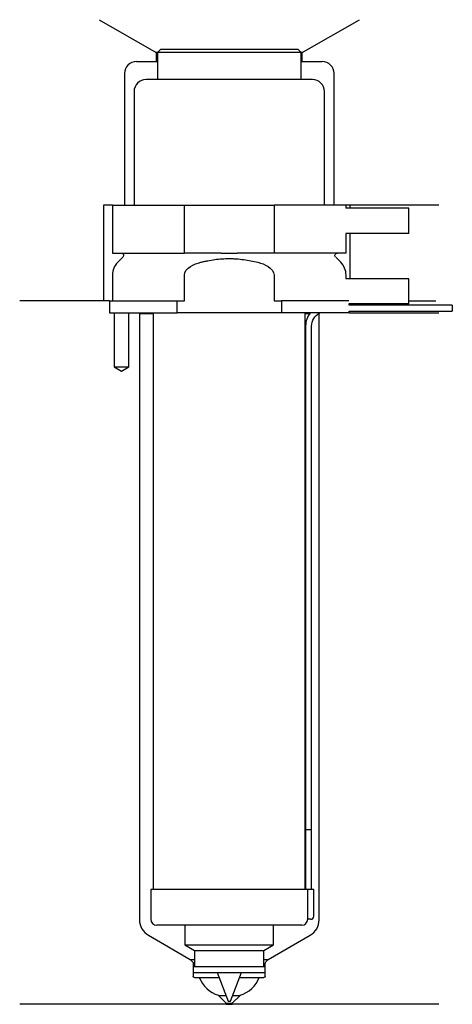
# Model space of a CAD drawing. Header units: inches. Extents: x 29 to 101, y 175 to 340.
import ezdxf

# ---------------------------------------------------------------- set-up
doc = ezdxf.new("R2010")
doc.units = ezdxf.units.IN
for name, color, linetype in [('201', 7, 'Continuous'), ('30', 7, 'Continuous'), ('32', 7, 'Continuous')]:
    doc.layers.add(name, color=color, linetype=linetype)

msp = doc.modelspace()

# ---------------------------------------------------------------- linework, layer by layer
at = {"layer": '201', "color": 113}
for p, q in [((42.52, 339.61), (52.05, 334.11)), ((76.45, 334.11), (85.98, 339.61)), ((52.25, 334.11), (52.05, 334.11)), ((52.05, 334.11), (52.05, 332.61)), ((76.45, 334.11), (76.25, 334.11)), ((76.45, 332.61), (76.45, 334.11)), ((48.75, 332.61), (52.05, 332.61)), ((52.05, 332.61), (52.25, 332.61)), ((76.25, 332.61), (76.45, 332.61)), ((76.45, 332.61), (79.75, 332.61)), ((46.75, 330.61), (46.75, 308.61)), ((81.75, 308.61), (81.75, 330.61)), ((43.25, 308.61), (43.25, 292.61)), ((44.75, 308.61), (43.25, 308.61)), ((99.25, 308.61), (83.75, 308.61)), ((84.37, 308.61), (84.37, 308.11)), ((84.37, 303.91), (84.37, 296.31)), ((44.25, 292.61), (29.25, 292.61)), ((43.25, 292.61), (29.25, 292.61)), ((44.25, 292.61), (44.25, 290.61)), ((94.25, 292.61), (98.73, 292.61)), ((94.25, 292.61), (98.73, 292.61)), ((45, 290.61), (45, 281.61)), ((47.5, 281.61), (47.5, 290.61)), ((49.15, 290.61), (49.25, 290.51)), ((49.25, 290.51), (51.55, 290.51)), ((49.25, 290.51), (49.25, 189.24)), ((76.95, 290.51), (77.7, 290.51)), ((79.14, 290.51), (79.25, 290.51)), ((79.25, 290.51), (79.35, 290.61)), ((79.25, 189.24), (79.25, 290.51)), ((84.25, 290.61), (99.25, 290.61)), ((45, 281.61), (46.25, 280.88)), ((46.25, 280.88), (47.5, 281.61)), ((50.75, 186.64), (57.74, 182.6)), ((70.75, 182.6), (77.75, 186.64)), ((57.74, 182.6), (58.13, 182.22)), ((57.74, 182.6), (58.44, 182.6)), ((70.05, 182.6), (70.75, 182.6)), ((70.37, 182.22), (70.75, 182.6)), ((58.24, 181.94), (58.24, 179.8)), ((70.25, 179.8), (70.25, 181.94)), ((58.44, 179.6), (59.25, 179.6)), ((59.25, 179.6), (62.53, 179.6)), ((65.97, 179.6), (69.25, 179.6)), ((69.25, 179.6), (70.05, 179.6)), ((62.45, 176.6), (63.67, 176.6)), ((62.45, 176.6), (63.75, 175.3)), ((64.75, 175.3), (66.05, 176.6)), ((64.83, 176.6), (66.05, 176.6)), ((63.75, 175.1), (29.25, 175.1)), ((63.75, 175.3), (64.75, 175.3)), ((63.75, 175.3), (63.75, 175.1)), ((63.75, 175.1), (64.75, 175.1)), ((64.75, 175.1), (64.75, 175.3)), ((99.25, 175.1), (64.75, 175.1))]:
    msp.add_line(p, q, dxfattribs=at)
for centre, radius, start, end in [((48.75, 330.61), 2, 90, 180), ((79.75, 330.61), 2, 0, 90), ((52.25, 189.24), 3, 180, 240), ((76.25, 189.24), 3, 300, 360), ((63.92, 181.38), 5, 200.8308, 252.8644), ((64.58, 181.38), 5, 287.1356, 339.1692)]:
    msp.add_arc(centre, radius, start, end, dxfattribs=at)
at = {"layer": '201', "color": 113, "extrusion": (0, 0, -1)}
for centre, radius, start, end in [((-57.84, 181.94), 0.4, 135, 180), ((-70.65, 181.94), 0.4, 0, 45), ((-58.44, 179.8), 0.2, -90, 0), ((-70.05, 179.8), 0.2, 180, 270)]:
    msp.add_arc(centre, radius, start, end, dxfattribs=at)
at = {"layer": '30', "color": 113}
for p, q in [((52.75, 334.61), (52.25, 334.11)), ((76.25, 334.11), (52.25, 334.11)), ((52.25, 334.11), (52.25, 329.61)), ((75.75, 334.61), (52.75, 334.61)), ((76.25, 334.11), (75.75, 334.61)), ((76.25, 329.61), (76.25, 334.11)), ((78.15, 329.61), (50.35, 329.61)), ((48.35, 327.61), (48.35, 308.61)), ((80.15, 308.61), (80.15, 327.61)), ((44.75, 308.61), (44.75, 300.61)), ((44.75, 308.61), (56.75, 308.61)), ((56.75, 308.61), (71.75, 308.61)), ((56.75, 300.61), (56.75, 308.61)), ((83.75, 308.61), (71.75, 308.61)), ((71.75, 308.61), (71.75, 300.61)), ((83.75, 308.11), (83.75, 308.61)), ((83.75, 300.61), (83.75, 303.91)), ((44.75, 300.61), (56.75, 300.61)), ((46.48, 299.92), (45.63, 299.07)), ((62.91, 300.61), (56.75, 300.61)), ((71.75, 300.61), (65.59, 300.61)), ((83.75, 300.61), (71.75, 300.61)), ((82.87, 299.07), (82.02, 299.92)), ((44.75, 296.95), (44.75, 292.61)), ((56.75, 292.61), (56.75, 296.95)), ((71.75, 296.95), (71.75, 292.61)), ((83.75, 296.31), (83.75, 296.95)), ((44.25, 292.61), (55.53, 292.61)), ((44.25, 292.61), (44.25, 290.61)), ((55.53, 292.61), (56.75, 292.61)), ((55.53, 290.61), (55.53, 292.61)), ((71.75, 292.61), (72.97, 292.61)), ((84.21, 292.61), (72.97, 292.61)), ((72.97, 292.61), (72.97, 290.61)), ((84.25, 291.91), (84.25, 292.11)), ((101.5, 291.91), (84.25, 291.91)), ((101.5, 291.91), (101.5, 290.91)), ((44.25, 290.61), (55.53, 290.61)), ((45, 290.61), (45, 281.61)), ((47.5, 281.61), (47.5, 290.61)), ((51.55, 290.61), (51.55, 194.31)), ((72.97, 290.61), (55.53, 290.61)), ((84.25, 290.61), (72.97, 290.61)), ((76.95, 194.31), (76.95, 290.61)), ((84.25, 290.91), (101.5, 290.91)), ((84.25, 290.61), (84.25, 290.91)), ((77, 288.41), (77, 204.31)), ((78, 204.31), (78, 288.41)), ((45, 281.61), (47.5, 281.61)), ((77, 204.31), (78, 204.31)), ((77, 204.31), (78, 204.31)), ((77, 204.31), (77, 194.31)), ((78, 194.31), (78, 204.31)), ((77.32, 194.31), (51.15, 194.31)), ((51.15, 194.31), (51.15, 189.31)), ((77.32, 194.31), (77.32, 189.81)), ((78.35, 194.31), (77.32, 194.31)), ((78.35, 189.81), (78.35, 194.31)), ((77.85, 189.31), (77.35, 189.31)), ((76.35, 188.31), (52.15, 188.31)), ((56.85, 188.31), (56.85, 185.03)), ((71.65, 185.03), (71.65, 188.31)), ((56.85, 185.03), (71.65, 185.03)), ((56.85, 185.03), (58.44, 184.11)), ((70.05, 184.11), (71.65, 185.03)), ((58.44, 184.11), (70.05, 184.11)), ((58.44, 184.11), (58.44, 181.41)), ((70.05, 181.41), (70.05, 184.11)), ((58.24, 181.41), (70.25, 181.41)), ((58.24, 181.41), (58.24, 180.41)), ((70.25, 180.41), (70.25, 181.41)), ((58.24, 180.41), (70.25, 180.41)), ((62.22, 180.41), (64.05, 175.61)), ((64.45, 175.61), (66.27, 180.41)), ((64.05, 175.61), (64.45, 175.61))]:
    msp.add_line(p, q, dxfattribs=at)
for centre, radius, start, end in [((50.35, 327.61), 2, 90, 180), ((78.15, 327.61), 2, 0, 90), ((47.75, 296.95), 3, 135, 180), ((80.75, 296.95), 3, 0, 45), ((80.5, 288.41), 3.5, 141.0539, 180), ((52.15, 189.31), 1, 180, 270), ((76.35, 189.31), 1, -90, 0), ((77.85, 189.81), 0.5, -90, 0)]:
    msp.add_arc(centre, radius, start, end, dxfattribs=at)
at = {"layer": '30', "color": 113, "extrusion": (0, 0, -1)}
for centre, radius, start, end in [((-46.2, 300.21), 0.4, 90, 225), ((-82.3, 300.21), 0.4, -45, 90), ((-80.5, 288.41), 2.5, 0, 61.6416)]:
    msp.add_arc(centre, radius, start, end, dxfattribs=at)
at = {"layer": '30', "color": 113}
for points, knots in [([(59.48, 299.07), (59.67, 299.12), (59.87, 299.17), (60.27, 299.26), (60.46, 299.3), (61.06, 299.41), (61.45, 299.48), (62.64, 299.64), (63.44, 299.69), (64.45, 299.69), (64.65, 299.69), (65.06, 299.67), (65.26, 299.66), (65.86, 299.62), (66.26, 299.58), (67.46, 299.42), (68.24, 299.27), (69.02, 299.07)], [0, 0, 0, 0, 0.0625, 0.0625, 0.125, 0.125, 0.25, 0.25, 0.5, 0.5, 0.5625, 0.5625, 0.625, 0.625, 0.75, 0.75, 1, 1, 1, 1]), ([(62.91, 300.61), (63.35, 300.61), (63.8, 300.6), (64.36, 300.6), (64.47, 300.6), (64.69, 300.6), (64.81, 300.6), (65.14, 300.61), (65.37, 300.61), (65.59, 300.61)], [0, 0, 0, 0, 0.5, 0.5, 0.625, 0.625, 0.75, 0.75, 1, 1, 1, 1]), ([(56.75, 296.95), (56.75, 297.56), (57.25, 298.07), (58.3, 298.72), (58.88, 298.92), (59.48, 299.07)], [0, 0, 0, 0, 0.5, 0.5, 1, 1, 1, 1]), ([(69.02, 299.07), (69.62, 298.92), (70.2, 298.72), (71.25, 298.07), (71.75, 297.56), (71.75, 296.95)], [0, 0, 0, 0, 0.5, 0.5, 1, 1, 1, 1]), ([(77.32, 189.81), (77.32, 189.75), (77.32, 189.69), (77.33, 189.59), (77.33, 189.54), (77.33, 189.45), (77.33, 189.42), (77.34, 189.36), (77.34, 189.33), (77.34, 189.32), (77.34, 189.31), (77.34, 189.31)], [0, 0, 0, 0, 0.208202, 0.208202, 0.416635, 0.416635, 0.625338, 0.625338, 0.835614, 0.835614, 1, 1, 1, 1])]:
    msp.add_open_spline(points, degree=3, knots=knots, dxfattribs=at)
at = {"layer": '32', "color": 113}
for p, q in [((94.25, 308.11), (83.71, 308.11)), ((94.25, 303.91), (94.25, 308.11)), ((94.25, 303.91), (83.71, 303.91)), ((94.25, 296.31), (83.71, 296.31)), ((94.25, 292.11), (94.25, 296.31)), ((94.25, 292.11), (84.21, 292.11))]:
    msp.add_line(p, q, dxfattribs=at)

doc.saveas('drawing.dxf')
